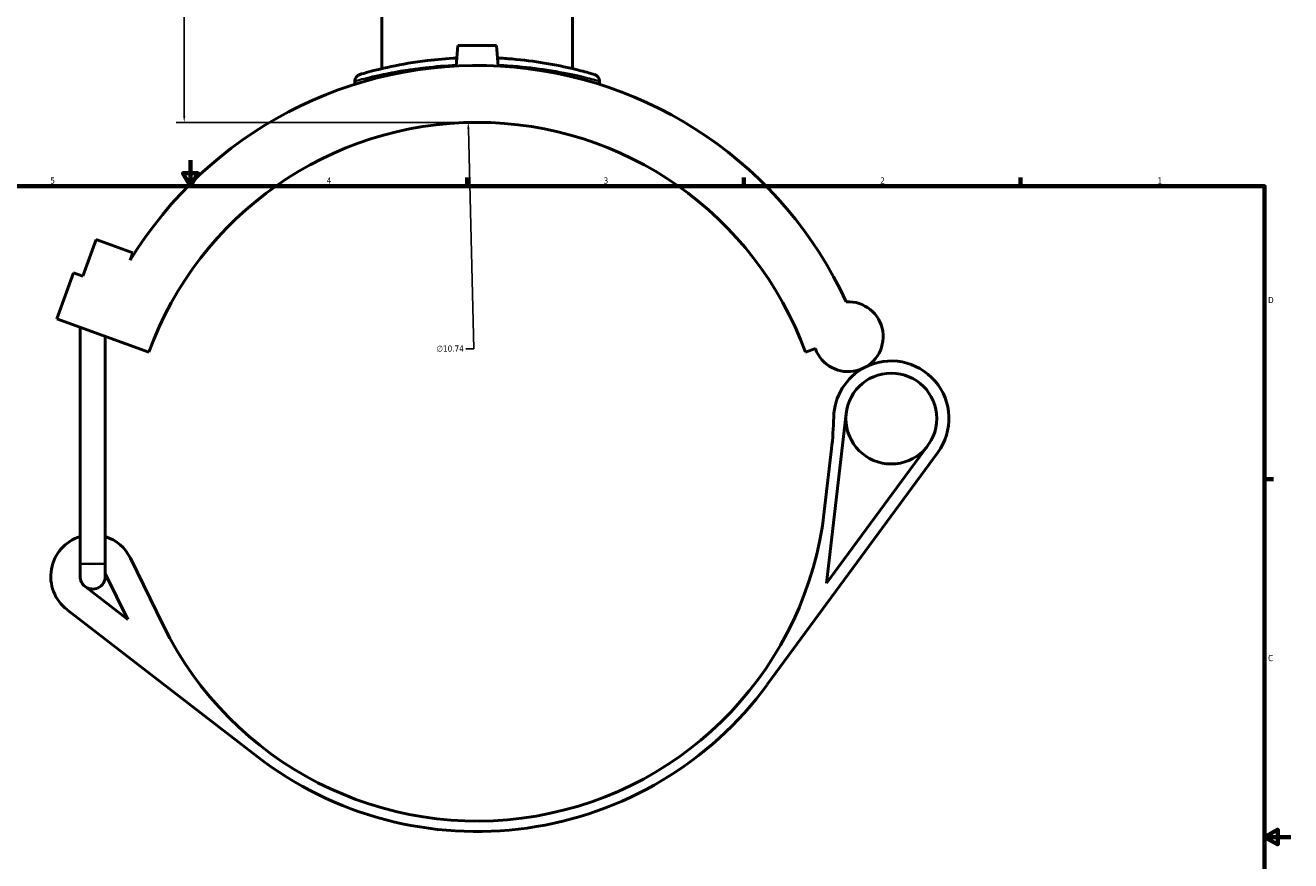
# Model space of a CAD drawing. Header units: inches. Extents: x -0.9 to 57.9, y -1.4 to 56.3.
# Tile 4 of 8: x 14.5 to 33.9, y 10.6 to 23.5. Entities that reach past the tile are written whole.
import ezdxf

# ---------------------------------------------------------------- set-up
doc = ezdxf.new("R2010")
doc.units = ezdxf.units.IN
doc.header["$MEASUREMENT"] = 0
for name, color, linetype, lineweight in [('Border (ANSI)', 7, 'Continuous', 70), ('Dimension (ANSI)', 7, 'Continuous', 25), ('Visible (ANSI)', 7, 'Continuous', 50), ('Visible Narrow (ANSI)', 7, 'Continuous', 35)]:
    doc.layers.add(name, color=color, linetype=linetype, lineweight=lineweight)
doc.styles.add('Note Text (ANSI)', font='tahoma.ttf')
doc.dimstyles.new('Default (ANSI)', dxfattribs={"dimtxt": 0.094488, "dimasz": 0.098425, "dimexe": 0.125, "dimexo": 0.0625, "dimgap": 0.031496, "dimtad": 0, "dimtih": 1, "dimtoh": 1, "dimrnd": 1e-08, "dimzin": 4, "dimdsep": 46, "dimtxsty": 'Note Text (ANSI)', "dimcen": 0.09, "dimdle": 0.393701, "dimclrd": 256, "dimclre": 256, "dimclrt": 5, "dimadec": 0, "dimazin": 1, "dimtfac": 1, "dimtofl": 0, "dimtmove": 0, "dimatfit": 3, "dimfxl": 1, "dimtolj": 1, "dimtzin": 4, "dimlwd": -1, "dimlwe": -1, "dimarcsym": 0})

# ---------------------------------------------------------------- blocks, each defined once
blk = doc.blocks.new('Borders Default Border')
at = {"layer": 'Border (ANSI)'}
for p, q in [((21.25, 21), (21.25, 21.134)), ((25.5, 21), (25.5, 21.134)), ((29.75, 21), (29.75, 21.134)), ((33.5, 16.5), (33.634, 16.5))]:
    blk.add_line(p, q, dxfattribs=at)
at = {"layer": 'Border (ANSI)', "flags": 128}
for points in [[(17, 21.4), (17, 21), (16.885, 21.2), (17.115, 21.2), (17, 21)], [(0.5, 1), (0.5, 21), (33.5, 21), (33.5, 1), (0.5, 1)], [(33.9, 11), (33.5, 11), (33.7, 11.115), (33.7, 10.885), (33.5, 11)]]:
    blk.add_lwpolyline(points, dxfattribs=at)
at = {"layer": 'Border (ANSI)', "color": 5, "true_color": 0x0000ff, "char_height": 0.0945, "attachment_point": 7, "style": 'Note Text (ANSI)'}
for s, insert in [('5', (14.847, 21.038)), ('4', (19.092, 21.04)), ('3', (23.346, 21.038)), ('2', (27.596, 21.04)), ('1', (31.854, 21.04)), ('D', (33.553, 19.203)), ('C', (33.552, 13.701))]:
    blk.add_mtext(s, dxfattribs=dict(at, insert=insert))
blk = doc.blocks.new('*D7')
at = {"layer": 'Defpoints', "color": 0, "transparency": 16777216}
for p in [(21.266, 21.979), (21.541, 11.247)]:
    blk.add_point(p, dxfattribs=at)
at = {"layer": 'Dimension (ANSI)', "transparency": 16777216}
for p, q in [((21.355, 18.502), (21.269, 21.881)), ((21.231, 18.502), (21.355, 18.502))]:
    blk.add_line(p, q, dxfattribs=at)
blk.add_solid([(21.285, 21.882), (21.252, 21.881), (21.266, 21.979)], dxfattribs=at)
at = {"layer": 'Dimension (ANSI)', "color": 5, "transparency": 16777216, "insert": (20.782, 18.553), "char_height": 0.0945, "attachment_point": 1, "style": 'Note Text (ANSI)'}
blk.add_mtext('\\A1;∅10.74', dxfattribs=at)
blk = doc.blocks.new('*D11')
at = {"layer": 'Defpoints', "color": 0, "transparency": 16777216}
for p in [(16.904, 29.651), (20.708, 29.651), (21.403, 21.981)]:
    blk.add_point(p, dxfattribs=at)
at = {"layer": 'Dimension (ANSI)', "transparency": 16777216}
for p, q in [((20.645, 29.651), (16.779, 29.651)), ((16.904, 29.553), (16.904, 25.897)), ((16.904, 22.08), (16.904, 25.736)), ((21.341, 21.981), (16.779, 21.981))]:
    blk.add_line(p, q, dxfattribs=at)
for points in [[(16.888, 29.553), (16.921, 29.553), (16.904, 29.651)], [(16.888, 22.08), (16.921, 22.08), (16.904, 21.981)]]:
    blk.add_solid(points, dxfattribs=at)
at = {"layer": 'Dimension (ANSI)', "color": 5, "transparency": 16777216, "insert": (16.784, 25.865), "char_height": 0.0945, "attachment_point": 1, "style": 'Note Text (ANSI)'}
blk.add_mtext('\\A1;7.67', dxfattribs=at)

msp = doc.modelspace()

# ---------------------------------------------------------------- linework, layer by layer
at = {"layer": 'Visible (ANSI)'}
for p, q in [((19.94, 22.807), (19.94, 23.783)), ((22.867, 22.807), (22.867, 23.783)), ((21.108, 23.162), (21.08, 22.847)), ((21.699, 23.162), (21.108, 23.162)), ((21.699, 23.162), (21.726, 22.847)), ((19.525, 22.614), (19.525, 22.566)), ((23.282, 22.614), (23.282, 22.566)), ((15.345, 19.618), (15.55, 20.183)), ((15.55, 20.183), (16.115, 19.977)), ((16.115, 19.977), (16.073, 19.862)), ((14.947, 18.963), (15.204, 19.669)), ((15.204, 19.669), (15.345, 19.618)), ((14.947, 18.963), (16.359, 18.449)), ((15.305, 15.196), (15.305, 18.833)), ((15.692, 15.196), (15.692, 18.692)), ((26.448, 18.449), (26.599, 18.504)), ((26.772, 14.898), (27.072, 17.509)), ((26.847, 16.964), (26.736, 16.001)), ((28.327, 17.017), (26.772, 14.898)), ((25.86, 13.341), (28.478, 16.906)), ((15.305, 15.196), (15.305, 15.003)), ((15.692, 15.003), (15.692, 15.196)), ((16.581, 14.256), (16.077, 15.286)), ((15.692, 15.047), (16.036, 14.343)), ((16.036, 14.343), (15.38, 14.85)), ((15.105, 14.493), (18.022, 12.238))]:
    msp.add_line(p, q, dxfattribs=at)
msp.add_circle((27.765, 17.43), 0.698, dxfattribs=at)
for centre, radius, start, end in [((21.403, 16.613), 6.242, 24.7232, 148.6351), ((19.632, 22.614), 0.107, 106.4463, 180), ((23.175, 22.614), 0.107, 0, 73.5537), ((21.403, 16.613), 5.368, 20, 160), ((27.103, 18.688), 0.537, 200, 93.2311), ((27.765, 17.43), 0.885, 323.711, 117.7333), ((27.765, 17.43), 0.885, 117.7333, 178.6547), ((21.514, 17.576), 5.368, 353.4514, 358.6547), ((21.403, 16.613), 5.368, 206.0497, 353.4514), ((15.498, 15.003), 0.644, 107.4576, 232.3039), ((15.498, 15.003), 0.644, 26.0497, 72.5424), ((15.498, 15.003), 0.193, 180, 232.3039), ((15.498, 15.003), 0.193, 232.3039, 0), ((21.403, 16.613), 5.529, 232.3039, 323.711)]:
    msp.add_arc(centre, radius, start, end, dxfattribs=at)
for points, knots in [([(21.091, 22.97), (20.936, 22.962), (20.785, 22.949), (20.433, 22.907), (20.242, 22.873), (19.918, 22.804), (19.788, 22.77), (19.637, 22.728), (19.602, 22.717), (19.602, 22.717)], [22.510314, 22.510314, 22.510314, 22.510314, 23.714005, 23.714005, 25.493701, 25.493701, 27.382388, 27.382388, 28.94935, 28.94935, 28.94935, 28.94935]), ([(23.205, 22.717), (23.205, 22.717), (23.181, 22.724), (23.079, 22.753), (22.994, 22.777), (22.761, 22.832), (22.609, 22.865), (22.282, 22.918), (22.114, 22.94), (21.864, 22.961), (21.79, 22.966), (21.715, 22.97)], [14.474686, 14.474686, 14.474686, 14.474686, 15.771286, 15.771286, 17.272706, 17.272706, 18.910263, 18.910263, 20.334672, 20.334672, 20.913707, 20.913707, 20.913707, 20.913707])]:
    msp.add_open_spline(points, degree=3, knots=knots, dxfattribs=at)
at = {"layer": 'Visible Narrow (ANSI)'}
msp.add_line((15.308, 15.196), (15.689, 15.196), dxfattribs=at)
msp.add_arc((23.175, 22.614), 0.107, 3.6777, 69.876, dxfattribs=at)
for points, knots in [([(19.525, 22.614), (19.525, 22.614), (19.562, 22.625), (19.719, 22.666), (19.855, 22.7), (20.193, 22.767), (20.391, 22.8), (20.76, 22.842), (20.919, 22.855), (21.082, 22.863)], [-28.94935, -28.94935, -28.94935, -28.94935, -27.382388, -27.382388, -25.493701, -25.493701, -23.714005, -23.714005, -22.500481, -22.500481, -22.500481, -22.500481]), ([(21.725, 22.863), (21.804, 22.859), (21.882, 22.854), (22.144, 22.834), (22.32, 22.812), (22.66, 22.759), (22.819, 22.727), (23.062, 22.673), (23.151, 22.65), (23.257, 22.621), (23.282, 22.614), (23.282, 22.614)], [-20.92354, -20.92354, -20.92354, -20.92354, -20.334672, -20.334672, -18.910263, -18.910263, -17.272706, -17.272706, -15.771286, -15.771286, -14.474686, -14.474686, -14.474686, -14.474686])]:
    msp.add_open_spline(points, degree=3, knots=knots, dxfattribs=at)

# ---------------------------------------------------------------- block references
msp.add_blockref('Borders Default Border', (0, 0))

# ---------------------------------------------------------------- dimensions: what is measured, and where the dimension line sits
at = {"layer": 'Dimension (ANSI)'}
dim = msp.add_linear_dim(base=(16.904, 29.651), p1=(21.403, 21.981), p2=(20.708, 29.651), angle=90, dimstyle='Default (ANSI)', override={"dimgap": 0.031496, "dimdec": 2, "dimtol": 0, "dimlim": 0, "dimtp": 0, "dimtm": 0, "dimtdec": 2, "dimatfit": 1}, dxfattribs=at)
dim.commit()
dim.dimension.update_dxf_attribs({"geometry": '*D11', "text_midpoint": (16.904, 25.816), "dimtype": 160})
dim = msp.add_diameter_dim_2p(p1=(21.541, 11.247), p2=(21.266, 21.979), dimstyle='Default (ANSI)', override={"dimgap": 0.031496, "dimdec": 2, "dimlfac": 1, "dimtol": 0, "dimlim": 0, "dimtp": 0, "dimtm": 0, "dimtdec": 2}, dxfattribs=at)
dim.commit()
dim.dimension.update_dxf_attribs({"geometry": '*D7', "text_midpoint": (20.991, 18.502), "dimtype": 163})

doc.saveas('drawing.dxf')
